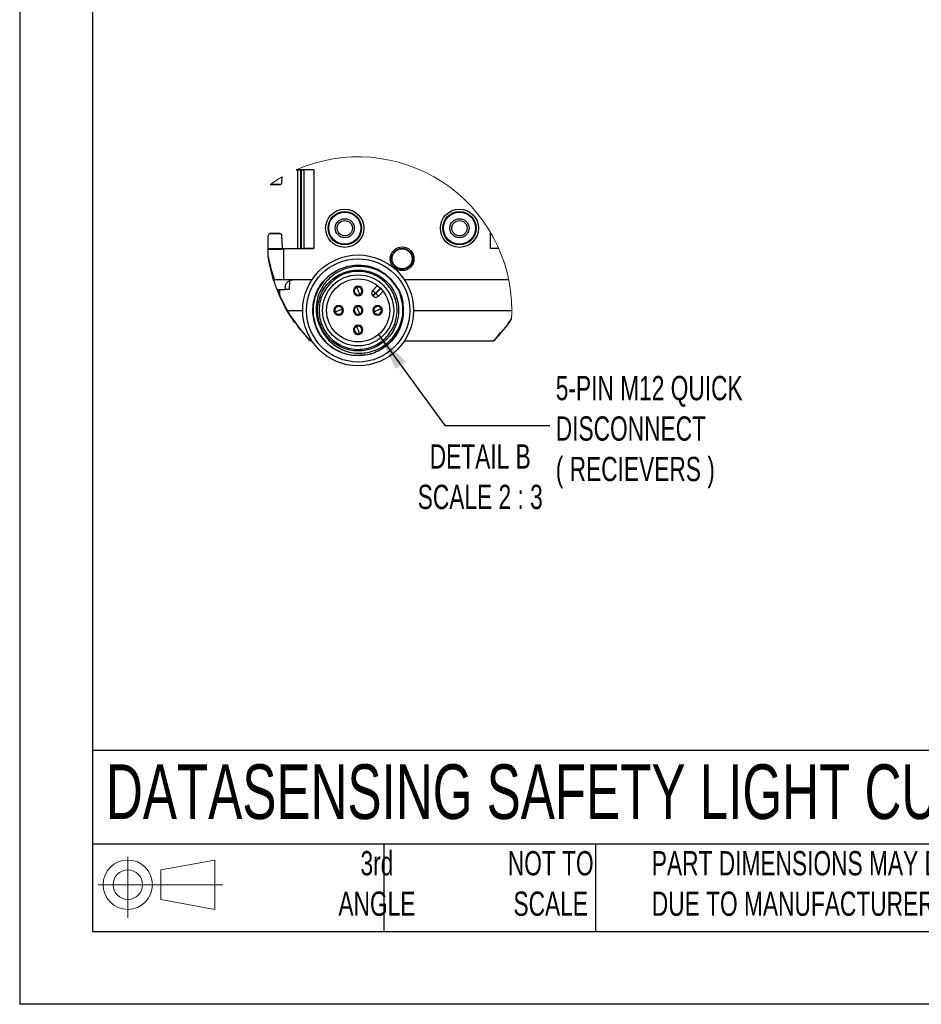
# Model space of a CAD drawing. Header units: millimetres. Extents: x 0 to 1078, y 0 to 756.
# Tile 1 of 10: x 0 to 275, y 0 to 301. Entities that reach past the tile are written whole.
import ezdxf

# ---------------------------------------------------------------- set-up
doc = ezdxf.new("R2010")
doc.units = ezdxf.units.MM
doc.header["$LTSCALE"] = 3.5
doc.layers.add('DIMENSIONS', color=140, linetype='Continuous', lineweight=25)
doc.layers.add('TEXT', color=140, linetype='Continuous', lineweight=25)
doc.styles.add('SLDTEXTSTYLE0', font='TXT', dxfattribs={"width": 0.7})
doc.dimstyles.new('SLDDIMSTYLE2', dxfattribs={"dimtxt": 0.18, "dimasz": 11.557, "dimexe": 0, "dimexo": 0.0625, "dimgap": 0, "dimtad": 0, "dimtih": 1, "dimtoh": 1, "dimdec": 0, "dimrnd": 1e-09, "dimzin": 0, "dimdsep": 46, "dimtxsty": 'Standard', "dimsah": 1, "dimcen": 0.09, "dimadec": 0, "dimazin": 0, "dimtfac": 11.557, "dimtdec": 0, "dimtofl": 0, "dimtmove": 0, "dimatfit": 3, "dimfxl": 0, "dimfrac": 2, "dimtolj": 1, "dimtzin": 0, "dimarcsym": 0})

# ---------------------------------------------------------------- blocks, each defined once
blk = doc.blocks.new('Block11')
at = {"color": 7, "linetype": 'Continuous', "lineweight": 18}
for p, q in [((9.06, 18.59), (9.06, 0)), ((19.18, 14.59), (35.61, 17.61)), ((35.61, 17.61), (35.61, 2.56)), ((19.18, 5.59), (19.18, 14.59)), ((0, 10.09), (38.06, 10.09)), ((19.18, 5.59), (35.61, 2.56))]:
    blk.add_line(p, q, dxfattribs=at)
for radius in [7.53, 4.5]:
    blk.add_circle((9.06, 10.09), radius, dxfattribs=at)
blk = doc.blocks.new('Block12')
at = {"color": 7, "linetype": 'Continuous'}
blk.add_blockref('Block11', (0, 0), dxfattribs=at)

msp = doc.modelspace()

# ---------------------------------------------------------------- linework, layer by layer
at = {"color": 7, "linetype": 'Continuous'}
for p in [(0.009, 755.659), (977.909, 0.009)]:
    msp.add_line(p, (0.009, 0.009), dxfattribs=at)
for p, q in [((80.039, 250.808), (80.109, 252.575)), ((84.852, 254.743), (84.422, 254.743)), ((84.439, 254.75), (86.842, 254.708)), ((89.759, 254.738), (84.618, 254.828)), ((84.848, 230.731), (84.848, 254.743)), ((84.917, 230.733), (84.917, 254.742)), ((85.737, 254.727), (85.737, 230.747)), ((86.022, 230.752), (86.022, 254.722)), ((89.759, 254.738), (86.842, 254.708)), ((86.842, 230.766), (86.842, 254.708)), ((89.759, 254.738), (89.759, 230.736)), ((76.459, 250.204), (79.376, 250.204)), ((79.423, 250.247), (76.5, 250.298)), ((75.876, 230.701), (75.876, 234.613)), ((79.423, 235.227), (76.449, 235.175)), ((79.376, 235.27), (76.459, 235.27)), ((80.192, 230.783), (80.039, 234.666)), ((143.659, 230.736), (143.659, 235.673)), ((75.876, 230.701), (79.959, 230.779)), ((86.842, 230.766), (75.876, 230.575)), ((75.876, 230.575), (75.876, 230.701)), ((75.876, 228.198), (75.876, 230.575)), ((79.959, 230.779), (80.192, 230.783)), ((79.959, 230.646), (79.959, 230.779)), ((80.192, 230.783), (80.192, 230.731)), ((80.192, 230.731), (84.851, 230.731)), ((80.542, 230.575), (89.759, 230.736)), ((80.542, 230.575), (80.542, 221.154)), ((89.759, 230.736), (86.842, 230.766)), ((146.183, 230.762), (143.659, 230.736)), ((146.214, 230.691), (143.659, 230.736)), ((75.876, 228.198), (75.883, 228.108)), ((75.877, 228.154), (75.882, 228.109)), ((75.882, 228.11), (75.882, 228.109)), ((75.883, 228.109), (75.883, 228.109)), ((75.883, 228.108), (75.883, 228.109)), ((75.883, 228.109), (75.883, 228.109)), ((80.542, 221.154), (77.793, 221.154)), ((89.183, 221.154), (80.542, 221.154)), ((82.315, 220.872), (82.292, 218.237)), ((107.747, 217.925), (109.223, 219.401)), ((149.241, 221.154), (117.401, 221.154)), ((78.56, 218.237), (81.064, 218.237)), ((79.17, 216.986), (78.666, 218.237)), ((79.391, 216.503), (79.376, 218.237)), ((81.07, 218.841), (81.064, 218.237)), ((82.292, 218.237), (81.064, 218.237)), ((101.945, 218.318), (102.214, 218.206)), ((104.37, 217.314), (104.64, 217.203)), ((108.572, 217.1), (110.098, 218.626)), ((108.572, 217.1), (108.654, 217.018)), ((108.654, 217.018), (110.18, 218.543)), ((109.479, 216.193), (110.945, 217.658)), ((115.893, 217.506), (115.512, 218.286)), ((89.641, 213.98), (89.817, 214.642)), ((107.747, 216.275), (107.829, 216.193)), ((81.671, 211.82), (86.376, 211.82)), ((96.795, 210.473), (96.906, 210.742)), ((97.799, 212.898), (97.91, 213.168)), ((101.945, 212.378), (102.214, 212.266)), ((104.37, 211.374), (104.64, 211.263)), ((108.786, 210.742), (108.674, 210.473)), ((109.79, 213.168), (109.678, 212.898)), ((120.209, 211.82), (150.179, 211.82)), ((149.172, 208.069), (150.109, 209.25)), ((85.739, 205.93), (84.867, 207.04)), ((88.536, 202.664), (86.644, 204.937)), ((88.537, 202.664), (86.716, 204.919)), ((102.214, 206.327), (101.945, 206.438)), ((104.64, 205.323), (104.37, 205.435)), ((144.881, 202.664), (146.762, 205.033)), ((144.882, 202.664), (146.406, 204.492)), ((88.536, 202.664), (88.537, 202.664)), ((88.537, 202.664), (88.537, 202.664)), ((88.955, 202.487), (88.954, 202.487)), ((88.955, 202.487), (89.183, 202.487)), ((117.401, 202.487), (144.463, 202.487)), ((117.44, 202.545), (144.158, 202.545)), ((144.498, 202.488), (144.499, 202.488)), ((144.881, 202.664), (144.882, 202.664)), ((144.881, 202.664), (144.881, 202.664))]:
    msp.add_line(p, q)
at = {"flags": 128}
for points in [[(114.74, 219.196), (114.112, 220.425), (111.816, 222.698), (109.073, 224.371), (106.347, 225.299), (103.342, 225.644), (100.082, 225.261), (97.405, 224.319), (95.289, 223.087), (92.944, 220.988), (91.25, 218.599), (90.058, 215.789), (89.539, 213.178), (89.567, 210.169), (90.337, 207.014), (91.735, 204.253), (93.41, 202.159), (95.617, 200.322), (98.503, 198.857), (101.271, 198.154), (106.288, 198.325), (107.358, 198.607), (109.848, 199.655), (112.252, 201.307), (114.117, 203.231), (115.846, 206.03), (116.809, 208.936), (117.108, 211.627), (116.821, 214.647), (115.893, 217.506), (115.893, 217.506)], [(102.845, 218.838), (102.879, 218.756), (102.976, 218.522), (103.121, 218.173), (103.292, 217.76)], [(103.292, 217.76), (103.463, 217.348), (103.608, 216.998), (103.705, 216.764), (103.739, 216.682)], [(107.747, 217.925), (107.763, 217.909), (107.81, 217.862), (107.886, 217.786), (107.989, 217.683), (108.114, 217.558), (108.256, 217.416), (108.411, 217.261), (108.572, 217.1)], [(107.747, 216.275), (107.763, 216.291), (107.81, 216.338), (107.886, 216.414), (107.989, 216.517), (108.114, 216.642), (108.256, 216.784), (108.411, 216.939), (108.572, 217.1)], [(107.829, 216.193), (107.845, 216.209), (107.892, 216.255), (107.969, 216.332), (108.071, 216.434), (108.196, 216.559), (108.339, 216.702), (108.494, 216.857), (108.654, 217.018)], [(108.654, 217.018), (108.815, 216.857), (108.97, 216.702), (109.113, 216.559), (109.238, 216.434), (109.34, 216.332), (109.417, 216.255), (109.464, 216.209), (109.479, 216.193)], [(96.275, 211.373), (96.357, 211.408), (96.59, 211.504), (96.94, 211.649), (97.352, 211.82)], [(97.352, 211.82), (97.765, 211.991), (98.115, 212.136), (98.348, 212.233), (98.43, 212.267)], [(102.845, 212.898), (102.879, 212.816), (102.976, 212.582), (103.121, 212.233), (103.292, 211.82)], [(103.292, 211.82), (103.463, 211.408), (103.608, 211.058), (103.705, 210.825), (103.739, 210.743)], [(109.232, 211.82), (108.82, 211.649), (108.47, 211.504), (108.236, 211.408), (108.154, 211.373)], [(103.292, 205.881), (103.121, 206.293), (102.976, 206.643), (102.879, 206.876), (102.845, 206.958)], [(103.739, 204.803), (103.705, 204.885), (103.608, 205.119), (103.463, 205.468), (103.292, 205.881)]]:
    msp.add_lwpolyline(points, dxfattribs=at)
for centre, radius in [((99.209, 236.904), 5.833), ((99.209, 236.904), 5.098), ((99.209, 236.904), 4.894), ((134.209, 236.904), 5.833), ((134.209, 236.904), 5.098), ((134.209, 236.904), 4.894), ((99.209, 236.904), 2.917), ((99.209, 236.904), 2.348), ((134.209, 236.904), 2.917), ((134.209, 236.904), 2.348), ((103.292, 211.82), 16.917), ((116.709, 227.57), 3.617), ((116.709, 227.57), 3.196), ((116.709, 227.57), 3.066), ((103.292, 211.82), 15.75), ((103.292, 211.82), 12.367), ((103.292, 211.82), 10.85), ((103.292, 211.82), 9.625)]:
    msp.add_circle(centre, radius)
at = {"color": 7, "linetype": 'Continuous', "lineweight": 18}
for centre, radius, start, end in [((103.292, 211.82), 46.887, 359.99999, 113.73175), ((103.293, 211.819), 46.889, 119.63355, 124.84962), ((103.297, 211.82), 46.883, 356.83566, 0.00012)]:
    msp.add_arc(centre, radius, start, end, dxfattribs=at)
for centre, radius, start, end in [((80.557, 216.513), 1.167, 180.49927, 204.41542), ((103.292, 217.76), 1.458, 157.52294, 337.52259), ((103.292, 217.76), 1.458, 337.52294, 157.52259), ((103.292, 217.76), 1.167, 157.5224, 292.5231), ((103.292, 217.76), 1.167, 112.52286, 157.52181), ((103.292, 217.76), 1.167, 337.5224, 112.5231), ((103.292, 217.76), 1.167, 292.52286, 337.52181), ((108.572, 217.1), 1.167, 135.00027, 224.99973), ((121.988, 235.319), 46.666, 204.41409, 210.23551), ((108.654, 217.018), 1.167, 224.99944, 315.00056), ((121.989, 235.32), 46.667, 210.23557, 224.00113), ((97.352, 211.82), 1.458, 67.52271, 247.52275), ((97.352, 211.82), 1.167, 67.5224, 202.52317), ((97.353, 211.82), 1.167, 202.52484, 247.5215), ((97.352, 211.82), 1.458, 247.52275, 67.52271), ((97.352, 211.82), 1.167, 247.52225, 22.52263), ((97.352, 211.82), 1.167, 22.52299, 67.52187), ((103.292, 211.82), 1.458, 157.52244, 337.52246), ((103.292, 211.82), 1.458, 337.52244, 157.52246), ((103.292, 211.82), 1.167, 157.5233, 292.52219), ((103.292, 211.82), 1.167, 112.52243, 157.52381), ((103.292, 211.82), 1.167, 337.5233, 112.52219), ((103.292, 211.82), 1.167, 292.52243, 337.52381), ((109.232, 211.82), 1.458, 67.52273, 247.5227), ((109.232, 211.82), 1.167, 67.52246, 202.52312), ((109.232, 211.82), 1.167, 202.52481, 247.52163), ((109.232, 211.82), 1.458, 247.52273, 67.5227), ((109.232, 211.82), 1.167, 247.52228, 22.52264), ((109.232, 211.82), 1.167, 22.5228, 67.52206), ((117.298, 230.43), 39.052, 315.17743, 327.15874), ((103.292, 205.881), 1.458, 157.52231, 337.52322), ((103.292, 205.881), 1.458, 337.52294, 157.52259), ((103.292, 205.881), 1.167, 157.52283, 292.52202), ((103.292, 205.881), 1.167, 112.52286, 157.52181), ((103.292, 205.881), 1.167, 337.5224, 112.5231), ((103.292, 205.881), 1.167, 292.52243, 337.52381), ((89.259, 203.712), 1.167, 224.00163, 269.99983), ((144.158, 203.712), 1.167, 270.00031, 315.99823)]:
    msp.add_arc(centre, radius, start, end)
for points, knots in [([(79.423, 250.247), (79.447, 250.248), (79.496, 250.248), (79.569, 250.261), (79.657, 250.286), (79.753, 250.332), (79.943, 250.467), (79.997, 250.658), (80.039, 250.808)], [0, 0, 0, 0, 0.0783199, 0.1603935, 0.2456599, 0.3777636, 0.512231, 1, 1, 1, 1]), ([(76.449, 235.175), (76.425, 235.174), (76.378, 235.171), (76.307, 235.157), (76.223, 235.13), (76.132, 235.082), (75.954, 234.945), (75.91, 234.759), (75.876, 234.613)], [0, 0, 0, 0, 0.0794121, 0.1621001, 0.2474926, 0.3790022, 0.5123199, 1, 1, 1, 1]), ([(80.039, 234.666), (79.997, 234.816), (79.943, 235.007), (79.753, 235.142), (79.657, 235.188), (79.569, 235.213), (79.496, 235.226), (79.447, 235.226), (79.423, 235.227)], [0, 0, 0, 0, 0.4877762, 0.6222431, 0.7543383, 0.8396043, 0.9216808, 1, 1, 1, 1]), ([(75.876, 230.575), (76.014, 230.565), (76.583, 230.525), (77.636, 230.546), (79.053, 230.549), (80.039, 230.566), (80.542, 230.575)], [0, 0, 0, 0, 0.0890573, 0.3665994, 0.6764305, 1, 1, 1, 1]), ([(75.876, 228.198), (75.878, 228.182), (75.888, 228.115), (75.931, 227.848), (76.129, 226.789), (76.487, 225.323), (77.059, 223.233), (77.506, 221.966), (77.793, 221.154)], [0, 0, 0, 0, 0.0069027, 0.0276861, 0.1111921, 0.4486628, 0.6467852, 1, 1, 1, 1]), ([(75.882, 228.11), (75.882, 228.11), (75.882, 228.11), (75.882, 228.109), (75.882, 228.109)], [0, 0, 0, 0, 0.4951805, 1, 1, 1, 1]), ([(77.524, 221.154), (77.16, 222.396), (76.54, 224.513), (76.095, 226.801), (75.922, 227.861), (75.894, 228.038), (75.885, 228.093), (75.883, 228.108)], [0, 0, 0, 0, 0.54262, 0.9249625, 0.9765645, 0.9935643, 1, 1, 1, 1]), ([(115.168, 218.716), (115.285, 218.575), (116.301, 217.352), (117.111, 213.983), (117.201, 209.132), (115.229, 204.221), (111.708, 200.483), (108.564, 198.933), (105.268, 198.023), (101.976, 197.799), (98.619, 198.715), (95.541, 200.216), (92.551, 202.62), (89.924, 207.169), (89.16, 212.374), (90.328, 217.502), (93.305, 221.83), (97.641, 224.798), (102.76, 225.948), (106.528, 225.392), (108.925, 224.468), (110.46, 223.698), (113.081, 221.895), (114.539, 219.73), (115.512, 218.286)], [0, 0, 0, 0, 0.0063295, 0.05472565, 0.11388333, 0.17282746, 0.23187821, 0.2874767, 0.29091667, 0.3498969, 0.39826546, 0.40910292, 0.46804562, 0.52720084, 0.58631706, 0.64536388, 0.70448373, 0.76343713, 0.82246182, 0.88146249, 0.89150745, 0.91103958, 0.94068066, 1, 1, 1, 1]), ([(77.692, 220.652), (77.63, 220.802), (77.214, 221.798), (77.038, 222.87), (76.888, 223.78)], [0, 0, 0, 0, 0.15078094, 1, 1, 1, 1]), ([(115.512, 218.286), (114.497, 219.689), (112.475, 222.486), (107.778, 224.939), (102.603, 225.51), (97.542, 224.146), (93.41, 220.919), (91.215, 217.118), (90.468, 213.752), (90.425, 211.169), (90.858, 208.609), (91.568, 207.041), (91.924, 206.255)], [0, 0, 0, 0, 0.1253607, 0.2498548, 0.3744849, 0.4991987, 0.6236932, 0.7488334, 0.8118181, 0.8744367, 0.9370328, 1, 1, 1, 1]), ([(111.707, 203.406), (112.653, 204.577), (114.108, 206.378), (115.018, 209.387), (115.279, 211.819), (115.023, 214.26), (114.081, 217.235), (111.91, 220.438), (108.707, 222.609), (105.732, 223.552), (103.291, 223.807), (100.859, 223.547), (97.85, 222.636), (96.049, 221.181), (94.878, 220.235)], [0, 0, 0, 0, 0.1197289, 0.1841806, 0.2500002, 0.3158195, 0.3802716, 0.5000001, 0.6197286, 0.6841805, 0.75, 0.8158196, 0.8802714, 1, 1, 1, 1]), ([(78.56, 218.237), (78.353, 218.779), (77.985, 219.743), (77.665, 220.724), (77.524, 221.154)], [0, 0, 0, 0, 0.5619553, 1, 1, 1, 1]), ([(81.07, 218.841), (81.104, 219.132), (81.176, 219.738), (81.63, 220.392), (82.12, 220.789), (82.537, 221.002), (82.97, 221.131), (83.261, 221.146), (83.403, 221.154)], [0, 0, 0, 0, 0.2396426, 0.4988005, 0.6303994, 0.7592976, 0.8831099, 1, 1, 1, 1]), ([(94.878, 220.235), (93.932, 219.064), (92.476, 217.263), (91.566, 214.254), (91.306, 211.822), (91.561, 209.381), (92.504, 206.405), (94.675, 203.203), (97.877, 201.032), (100.853, 200.089), (103.294, 199.834), (105.726, 200.094), (108.735, 201.005), (110.536, 202.46), (111.707, 203.406)], [0, 0, 0, 0, 0.1197286, 0.1841803, 0.25, 0.3158193, 0.3802714, 0.4999999, 0.6197286, 0.6841805, 0.75, 0.8158196, 0.8802716, 1, 1, 1, 1]), ([(84.763, 207.338), (84.216, 207.989), (81.508, 211.208), (79.858, 215.118), (78.541, 218.237)], [0, 0, 0, 0, 0.20222786, 1, 1, 1, 1]), ([(91.924, 206.255), (92.329, 205.491), (93.137, 203.967), (94.899, 202.055), (96.963, 200.505), (100.064, 199.035), (104.405, 198.44), (109.493, 199.713), (113.689, 202.876), (116.403, 207.322), (117.351, 212.533), (116.38, 215.845), (115.893, 217.506)], [0, 0, 0, 0, 0.0630488, 0.1258535, 0.1885078, 0.2510327, 0.3755225, 0.5006255, 0.6256361, 0.75013, 0.8746719, 1, 1, 1, 1]), ([(110.31, 212.267), (110.282, 212.256), (110.177, 212.212), (109.955, 212.12), (109.623, 211.983), (109.369, 211.877), (109.232, 211.82)], [0, 0, 0, 0, 0.0761155, 0.2928919, 0.6173118, 1, 1, 1, 1]), ([(84.62, 207.368), (84.369, 207.643), (83.943, 208.11), (83.637, 208.662), (83.511, 208.89)], [0, 0, 0, 0, 0.5877203, 1, 1, 1, 1]), ([(148.751, 207.306), (149.003, 207.587), (149.531, 208.175), (149.91, 208.869), (150.108, 209.232)], [0, 0, 0, 0, 0.4772844, 1, 1, 1, 1]), ([(88.954, 202.487), (88.915, 202.489), (88.838, 202.494), (88.726, 202.53), (88.622, 202.585), (88.565, 202.637), (88.536, 202.664)], [0, 0, 0, 0, 0.2500042, 0.5000016, 0.7500124, 1, 1, 1, 1]), ([(88.537, 202.664), (88.606, 202.608), (88.729, 202.508), (88.886, 202.493), (88.955, 202.487)], [0, 0, 0, 0, 0.5599987, 1, 1, 1, 1]), ([(113.518, 202.517), (113.604, 202.614), (113.841, 202.88), (114.205, 203.31), (114.438, 203.675), (114.549, 203.849)], [0, 0, 0, 0, 0.22984233, 0.63448569, 1, 1, 1, 1]), ([(144.463, 202.487), (144.502, 202.489), (144.579, 202.494), (144.691, 202.53), (144.795, 202.585), (144.852, 202.637), (144.881, 202.664)], [0, 0, 0, 0, 0.2499987, 0.499994, 0.7500064, 1, 1, 1, 1]), ([(144.882, 202.664), (144.853, 202.637), (144.795, 202.585), (144.692, 202.53), (144.58, 202.494), (144.502, 202.489), (144.464, 202.487)], [0, 0, 0, 0, 0.2500004, 0.5000037, 0.7500011, 1, 1, 1, 1])]:
    msp.add_open_spline(points, degree=3, knots=knots)
at = {"layer": 'TEXT'}
for p, q in [((22.225, 733.425), (22.225, 22.225)), ((955.675, 77.441), (22.225, 77.441)), ((955.675, 48.895), (22.225, 48.895)), ((111.125, 48.895), (111.125, 22.225)), ((175.741, 48.895), (175.741, 22.225)), ((22.225, 22.225), (955.675, 22.225))]:
    msp.add_line(p, q, dxfattribs=at)

# ---------------------------------------------------------------- block references
msp.add_blockref('Block12', (23.933, 26.438), dxfattribs=at)

# ---------------------------------------------------------------- texts
at = {"layer": 'DIMENSIONS', "style": 'SLDTEXTSTYLE0'}
for s, insert, char_height, attachment_point in [('5-PIN M12 QUICK^JDISCONNECT^J( RECIEVERS )', (163.599, 191.816), 7.40833, 1), ('DETAIL B^JSCALE 2 : 3', (140.55, 170.945), 7.40833, 2), ('DATASENSING SAFETY LIGHT CURTAIN', (26.333, 73.248), 16.66875, 1)]:
    msp.add_mtext(s, dxfattribs=dict(at, insert=insert, char_height=char_height, attachment_point=attachment_point))
at = {"layer": 'TEXT', "style": 'SLDTEXTSTYLE0'}
for s, insert, char_height, attachment_point in [('3rd^JANGLE', (109.02, 46.774), 7.4083, 2), ('NOT TO^JSCALE', (162.062, 46.774), 7.40833, 2), ("PART DIMENSIONS MAY DIFFER SLIGHTLY ^JDUE TO MANUFACTURER'S VARIANCES", (192.917, 46.774), 7.40833, 1)]:
    msp.add_mtext(s, dxfattribs=dict(at, insert=insert, char_height=char_height, attachment_point=attachment_point))

# ---------------------------------------------------------------- leaders
at = {"layer": 'DIMENSIONS'}
msp.add_leader([(109.49, 204.456), (129.768, 176.668), (161.815, 176.668)], dimstyle='SLDDIMSTYLE2', dxfattribs=at)

doc.saveas('drawing.dxf')
